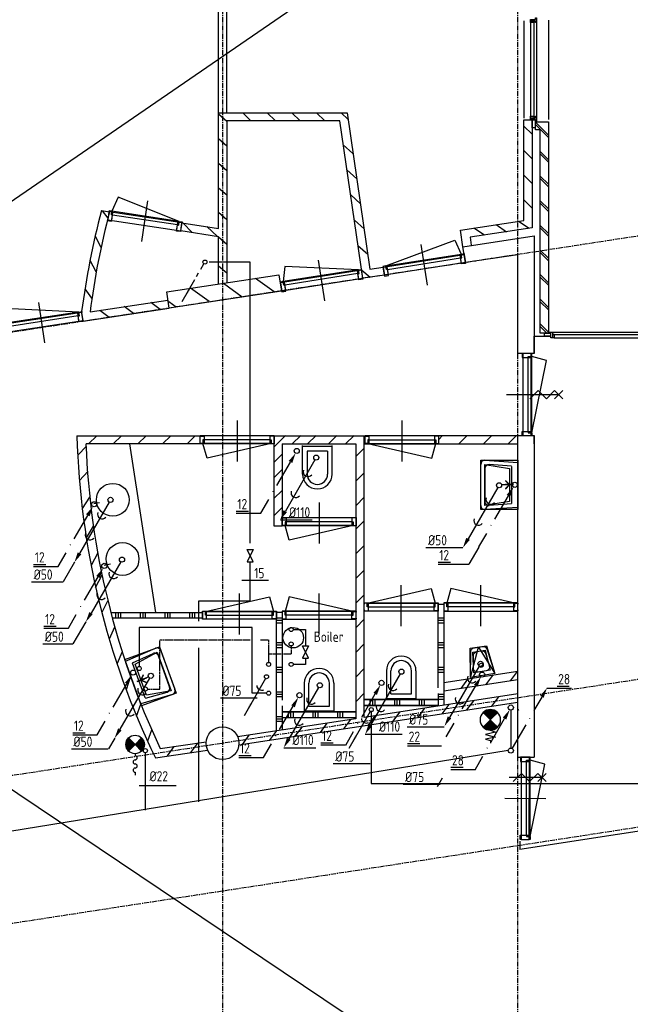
# Model space of a CAD drawing. Extents: x -132501 to 411300, y -42818 to 427495.
# Tile 228 of 256: x 152936 to 160372, y 160142 to 172133. Entities that reach past the tile are written whole.
import ezdxf

# ---------------------------------------------------------------- set-up
doc = ezdxf.new("R2010")
doc.units = 0
doc.header["$LTSCALE"] = 50
for name, pattern in [('CENTER', [2, 1.25, -0.25, 0.25, -0.25]), ('DASHDOT', [300, 250, -25, 0, -25]), ('WWATER', [1.2, 0.7, -0.1, 0.1, -0.1, 0.1, -0.1])]:
    doc.linetypes.add(name, pattern=pattern)
doc.layers.get('0').update_dxf_attribs({"linetype": 'CONTINUOUS'})
for name, color, linetype in [('52---0--RIOOLINST', 2, 'CONTINUOUS'), ('52AF', 6, 'CONTINUOUS'), ('53---0--WATERINST', 2, 'CONTINUOUS'), ('53WA', 3, 'DASHDOT'), ('74---0--INRSANITAIR', 2, 'CONTINUOUS'), ('BOUW', 1, 'CONTINUOUS'), ('STRAMIEN', 2, 'CENTER'), ('WL524---', 90, 'CONTINUOUS')]:
    doc.layers.add(name, color=color, linetype=linetype)
doc.styles.add('ISO18', font='iso', dxfattribs={"width": 0.9, "height": 100})
doc.styles.add('ISO25', font='ISO', dxfattribs={"width": 0.9, "height": 125})

# ---------------------------------------------------------------- blocks, each defined once
blk = doc.blocks.new('RIOL3')
at = {"layer": '52AF', "color": 2, "linetype": 'Continuous'}
blk.add_line((-16, -27), (-377, -652), dxfattribs=at)
blk.add_circle((0, 0), 31.2, dxfattribs=at)
at = {"layer": '52AF', "color": 1}
for centre in [(-101, -172), (-249, -428)]:
    blk.add_arc(centre, 58.9, 160.1692, 319.8308, dxfattribs=at)
at = {"layer": '52AF', "color": 2, "linetype": 'Continuous'}
blk.add_solid([(-356, -664), (-399, -639), (-440, -760)], dxfattribs=at)
blk = doc.blocks.new('K')
at = {"layer": '53WA', "color": 2, "linetype": 'Continuous'}
for p, q in [((-241, -419), (-77, -135)), ((-436, -757), (-341, -592))]:
    blk.add_line(p, q, dxfattribs=at)
blk.add_circle((0, 0), 31.2, dxfattribs=at)
blk.add_solid([(-98, -122), (-55, -147), (-14, -27)], dxfattribs=at)
at = {"layer": '53WA', "color": 2, "linetype": 'Continuous', "style": 'ISO25', "width": 0.9}
blk.add_text('.', height=125, rotation=60, dxfattribs=at).set_placement((-289, -511))
blk = doc.blocks.new('MAATW')
at = {"layer": '53WA', "color": 1, "linetype": 'Continuous'}
for p, q in [((-300, 25), (-150, 25)), ((-300, 0), (0, 0))]:
    blk.add_line(p, q, dxfattribs=at)
at = {"layer": '53WA', "color": 2, "linetype": 'Continuous', "style": 'ISO25', "width": 0.9}
blk.add_text('12', height=125, dxfattribs=at).set_placement((-285, 48))
blk = doc.blocks.new('*X190')
at = {"color": 0}
for p, q in [((30, 60), (40, 60)), ((30.02, 60.62), (39.38, 60.62)), ((30.02, 59.38), (39.38, 59.38)), ((30.08, 61.25), (38.75, 61.25)), ((30.08, 58.75), (38.75, 58.75)), ((30.18, 61.88), (38.12, 61.88)), ((30.18, 58.12), (38.12, 58.12)), ((30.32, 62.5), (37.5, 62.5)), ((30.5, 63.12), (36.88, 63.12)), ((30.73, 63.75), (36.25, 63.75)), ((31.01, 64.38), (35.62, 64.38)), ((31.34, 65), (35, 65)), ((31.73, 65.62), (34.38, 65.62)), ((32.19, 66.25), (33.75, 66.25)), ((32.74, 66.88), (33.12, 66.88)), ((40, 60), (50, 60)), ((40.62, 60.62), (49.98, 60.62)), ((40.62, 59.38), (49.98, 59.38)), ((41.25, 61.25), (49.92, 61.25)), ((41.25, 58.75), (49.92, 58.75)), ((41.88, 61.88), (49.82, 61.88)), ((41.88, 58.12), (49.82, 58.12)), ((42.5, 62.5), (49.68, 62.5)), ((43.12, 63.12), (49.5, 63.12)), ((43.75, 63.75), (49.27, 63.75)), ((44.38, 64.38), (48.99, 64.38)), ((45, 65), (48.66, 65)), ((45.62, 65.62), (48.27, 65.62)), ((46.25, 66.25), (47.81, 66.25)), ((46.88, 66.88), (47.26, 66.88)), ((30.32, 57.5), (37.5, 57.5)), ((30.5, 56.88), (36.88, 56.88)), ((30.73, 56.25), (36.25, 56.25)), ((31.01, 55.62), (35.62, 55.62)), ((31.34, 55), (35, 55)), ((31.73, 54.38), (34.38, 54.38)), ((32.19, 53.75), (33.75, 53.75)), ((32.74, 53.12), (33.12, 53.12)), ((42.5, 57.5), (49.68, 57.5)), ((43.12, 56.88), (49.5, 56.88)), ((43.75, 56.25), (49.27, 56.25)), ((44.38, 55.62), (48.99, 55.62)), ((45, 55), (48.66, 55)), ((45.62, 54.38), (48.27, 54.38)), ((46.25, 53.75), (47.81, 53.75)), ((46.88, 53.12), (47.26, 53.12))]:
    blk.add_line(p, q, dxfattribs=at)
blk = doc.blocks.new('BSLH')
at = {"color": 2, "linetype": 'Continuous'}
for p, q in [((1.77, -1.77), (-1.77, 1.77)), ((-1.77, -1.77), (1.77, 1.77)), ((2.51, 0.02), (3.03, 1.25)), ((3.03, 1.25), (3.57, -1.16)), ((3.57, -1.16), (4.22, 1.25)), ((4.22, 1.25), (4.71, -1.16)), ((4.71, -1.16), (5.01, 0.04)), ((5.01, 0.04), (5.69, 0.04))]:
    blk.add_line(p, q, dxfattribs=at)
for start, end in [(45, 135), (135, 225), (315, 45), (225, 315)]:
    blk.add_arc((0, 0), 2.5, start, end, dxfattribs=at)
at = {"color": 2, "linetype": 'Continuous', "xscale": 0.25, "yscale": 0.25, "zscale": 0.25}
blk.add_blockref('*X190', (-10, -15), dxfattribs=at)
blk = doc.blocks.new('KW2')
at = {"color": 2, "linetype": 'Continuous'}
for p, q in [((376, 653), (281, 488)), ((181, 315), (17, 31))]:
    blk.add_line(p, q, dxfattribs=at)
blk.add_circle((0, 0), 31.2, dxfattribs=at)
blk.add_solid([(356, 668), (399, 643), (440, 764)], dxfattribs=at)
at = {"color": 2, "linetype": 'Continuous', "style": 'ISO25', "width": 0.9}
blk.add_text('.', height=125, rotation=240, dxfattribs=at).set_placement((229, 407))
blk = doc.blocks.new('50', base_point=(28250, 32000))
at = {"layer": 'BOUW', "linetype": 'Continuous'}
for points in [[(28250, 32350), (28250, 32000)], [(28610, 32350), (28610, 32000)]]:
    blk.add_lwpolyline(points, dxfattribs=at)
at = {"layer": 'BOUW', "linetype": 'Continuous', "elevation": 400}
for points in [[(28305, 32070), (28305, 32350)], [(28555, 32070), (28555, 32350)], [(28305, 32070), (28555, 32070)], [(28611, 32010), (28251, 32010)]]:
    blk.add_lwpolyline(points, dxfattribs=at)
at = {"layer": 'BOUW', "linetype": 'Continuous'}
for centre, radius in [((28430, 32350), 180), ((28430, 32350, 400), 125)]:
    blk.add_arc(centre, radius, 0, 180, dxfattribs=at)
blk = doc.blocks.new('13212', base_point=(42650, 23150))
at = {"layer": 'BOUW', "linetype": 'Continuous'}
for points in [[(43100, 22915), (43100, 23415)], [(43100, 22915), (43100, 23415)], [(42685, 23195), (43465, 23375), (43515, 23195)], [(42650, 23115), (42650, 23105), (42700, 23105), (42700, 23150), (42685, 23150), (42685, 23195), (42650, 23195), (42650, 23185)], [(42685, 23195), (43515, 23195)], [(42700, 23100), (42700, 23200)], [(42700, 23100), (42700, 23200)], [(42700, 23150), (43500, 23150)], [(43500, 23100), (43500, 23200)], [(43500, 23100), (43500, 23200)], [(43550, 23115), (43550, 23105), (43500, 23105), (43500, 23150), (43515, 23150), (43515, 23195), (43550, 23195), (43550, 23185)]]:
    blk.add_lwpolyline(points, dxfattribs=at)
blk.add_lwpolyline([(42650, 23100), (42650, 23200), (43550, 23200), (43550, 23100)], close=True, dxfattribs=at)
blk.add_lwpolyline([(42650, 23100), (42650, 23200), (43550, 23200), (43550, 23100)], close=True, dxfattribs=at)
blk = doc.blocks.new('13203', base_point=(6000, 4000))
at = {"layer": 'BOUW', "linetype": 'Continuous'}
for p, q in [((6500, 3750), (6500, 4250)), ((6000, 4050), (7000, 4050)), ((6000, 3950), (6000, 4050)), ((6050, 4015), (6950, 4015)), ((6950, 4015), (6965, 4015)), ((6950, 3940), (6950, 4015)), ((6965, 4060), (7000, 4060)), ((6965, 4015), (6965, 4060)), ((7000, 4060), (7000, 4050)), ((7000, 4050), (7000, 3950)), ((7000, 3950), (6000, 3950)), ((7000, 3940), (6950, 3940)), ((7000, 3950), (7000, 3940))]:
    blk.add_line(p, q, dxfattribs=at)
for points in [[(6035, 4060), (6915, 4240), (6965, 4060)], [(6500, 3750), (6500, 4250)], [(6000, 3950), (6000, 3940), (6050, 3940), (6050, 4015), (6035, 4015), (6035, 4060), (6000, 4060), (6000, 4050)], [(6035, 4060), (6965, 4060)], [(6050, 3950), (6050, 4050)], [(6050, 3950), (6050, 4050)], [(6950, 3950), (6950, 4050)], [(6950, 3950), (6950, 4050)]]:
    blk.add_lwpolyline(points, dxfattribs=at)
blk.add_lwpolyline([(6000, 3950), (6000, 4050), (7000, 4050), (7000, 3950)], close=True, dxfattribs=at)
blk = doc.blocks.new('13292', base_point=(28250, 32000))
at = {"layer": 'BOUW', "linetype": 'Continuous'}
for p, q in [((28400, 32050), (28300, 31950)), ((28500, 31950), (28400, 32050)), ((28600, 32050), (28500, 31950)), ((28700, 32050), (28600, 31950)), ((28650, 32000), (28250, 32000))]:
    blk.add_line(p, q, dxfattribs=at)
blk.add_lwpolyline([(28600, 32050), (28700, 31950)], dxfattribs=at)
blk = doc.blocks.new('13202', base_point=(20350, 27300))
at = {"layer": 'BOUW', "linetype": 'Continuous'}
for points in [[(20385, 27360), (21165, 27540), (21215, 27360)], [(20800, 27050), (20800, 27550)], [(20800, 27050), (20800, 27550)], [(20350, 27250), (20350, 27240), (20400, 27240), (20400, 27315), (20385, 27315), (20385, 27360), (20350, 27360), (20350, 27350)], [(20385, 27360), (21215, 27360)], [(20400, 27250), (20400, 27350)], [(20400, 27250), (20400, 27350)], [(21250, 27250), (21250, 27240), (21200, 27240), (21200, 27315), (21215, 27315), (21215, 27360), (21250, 27360), (21250, 27350)], [(21200, 27250), (21200, 27350)], [(21200, 27250), (21200, 27350)], [(20400, 27315), (21200, 27315)]]:
    blk.add_lwpolyline(points, dxfattribs=at)
blk.add_lwpolyline([(20350, 27250), (20350, 27350), (21250, 27350), (21250, 27250)], close=True, dxfattribs=at)
blk.add_lwpolyline([(20350, 27250), (20350, 27350), (21250, 27350), (21250, 27250)], close=True, dxfattribs=at)
blk = doc.blocks.new('17460', base_point=(20350, 27300))
at = {"layer": 'BOUW', "linetype": 'Continuous'}
for points, elevation in [([(20350, 27300), (20650, 27300), (20600, 27000, -0.414), (20550, 26950), (20450, 26950, -0.414), (20400, 27000), (20350, 27300)], 400), ([(20450, 27250), (20550, 27250, -0.414), (20600, 27200), (20575, 27050, -0.414), (20525, 27000), (20475, 27000, -0.414), (20425, 27050), (20400, 27200, -0.414), (20450, 27250)], 800)]:
    blk.add_lwpolyline(points, format="xyb", dxfattribs=dict(at, elevation=elevation))
for points, elevation in [([(20350, 27300), (20650, 27300), (20600, 26950), (20400, 26950)], 400), ([(20350, 27300), (20650, 27300), (20500, 26950)], 400), ([(20400, 27250), (20600, 27250), (20575, 27000), (20425, 27000)], 800)]:
    blk.add_lwpolyline(points, close=True, dxfattribs=dict(at, elevation=elevation))
blk.add_circle((20500, 27175, 400), 25, dxfattribs=at)
blk = doc.blocks.new('17410', base_point=(20350, 27300))
at = {"layer": 'BOUW', "linetype": 'Continuous'}
for points, elevation in [([(20350, 26850), (20350, 27300), (20950, 27300), (20950, 26850)], 650), ([(20350, 26850), (20350, 27300), (20950, 27300), (20950, 26850)], 650), ([(20450, 27200), (20850, 27200), (20900, 26900), (20400, 26900)], 850)]:
    blk.add_lwpolyline(points, close=True, dxfattribs=dict(at, elevation=elevation))
for points, elevation in [([(20350, 26900), (20375, 27300), (20925, 27300), (20950, 26900)], 650), ([(20421, 27225), (20400, 26950)], 850), ([(20425, 27225), (20875, 27225)], 850), ([(20645, 27250), (20645, 27150)], 850), ([(20650, 27250), (20650, 27100)], 850), ([(20650, 27250), (20650, 27125)], 850), ([(20879, 27225), (20900, 26950)], 850), ([(20645, 27200), (20595, 27150)], 850), ([(20600, 27200), (20700, 27200)], 850), ([(20600, 27200), (20700, 27200)], 850), ([(20650, 27200), (20600, 27150)], 850), ([(20645, 27200), (20695, 27150)], 850), ([(20650, 27200), (20700, 27150)], 850), ([(20450, 26900), (20850, 26900)], 850), ([(20900, 26850), (20400, 26850)], 650)]:
    blk.add_lwpolyline(points, dxfattribs=dict(at, elevation=elevation))
for centre, start, end in [((20400, 26900, 650), 180, 270), ((20450, 26950, 850), 180, 270), ((20850, 26950, 850), 270, 0), ((20900, 26900, 650), 270, 0)]:
    blk.add_arc(centre, 50, start, end, dxfattribs=at)
blk = doc.blocks.new('C177')
at = {"color": 3, "linetype": 'Continuous'}
for p, q in [((-1.02, -1.76), (-0.25, -0.43)), ((-5.54, -9.6), (-2.47, -4.27)), ((-2.04, -3.53), (-1.53, -2.65))]:
    blk.add_line(p, q, dxfattribs=at)
blk.add_circle((0, 0), 0.5, dxfattribs=at)
at = {"linetype": 'Continuous'}
blk.add_solid([(-3.54, -6.73), (-5.54, -9.6), (-4.06, -6.43)], dxfattribs=at)
blk = doc.blocks.new('C139')
at = {"color": 3, "linetype": 'Continuous'}
blk.add_line((-0.25, -0.43), (-5.48, -9.5), dxfattribs=at)
blk.add_circle((0, 0), 0.5, dxfattribs=at)
blk.add_arc((-1.18, -2.05), 1.22, 184.7529, 295.2471, dxfattribs=at)
at = {"linetype": 'Continuous'}
blk.add_solid([(-3.48, -6.64), (-5.48, -9.5), (-4.01, -6.33)], dxfattribs=at)
blk = doc.blocks.new('C124')
at = {"color": 3, "linetype": 'Continuous'}
blk.add_circle((0, 0), 0.5, dxfattribs=at)
blk = doc.blocks.new('*X199')
at = {"color": 0, "linetype": 'Continuous'}
for p, q in [((69.69, 310.38), (72.81, 310.38)), ((69.75, 310.25), (72.75, 310.25)), ((69.84, 310.5), (72.66, 310.5)), ((69.88, 310.12), (72.62, 310.12)), ((70, 310), (72.5, 310)), ((70.01, 310.62), (72.49, 310.62)), ((70.12, 309.88), (72.37, 309.88)), ((70.22, 310.75), (72.28, 310.75)), ((70.25, 309.75), (72.25, 309.75)), ((70.38, 309.62), (72.12, 309.62)), ((70.5, 309.5), (72, 309.5)), ((70.52, 310.88), (71.98, 310.88)), ((70.63, 309.38), (71.87, 309.38)), ((70.75, 309.25), (71.75, 309.25)), ((70.88, 309.12), (71.62, 309.12)), ((71, 309), (71.5, 309)), ((71.13, 308.88), (71.37, 308.88))]:
    blk.add_line(p, q, dxfattribs=at)
blk = doc.blocks.new('*X200')
at = {"color": 0, "linetype": 'Continuous'}
for p, q in [((69.69, 307.12), (72.81, 307.12)), ((69.75, 307.25), (72.75, 307.25)), ((69.84, 307), (72.66, 307)), ((69.87, 307.38), (72.63, 307.38)), ((70, 307.5), (72.5, 307.5)), ((70.12, 307.62), (72.38, 307.62)), ((70.25, 307.75), (72.25, 307.75)), ((70.37, 307.88), (72.13, 307.88)), ((70.5, 308), (72, 308)), ((70.62, 308.12), (71.88, 308.12)), ((70.75, 308.25), (71.75, 308.25)), ((70.87, 308.38), (71.63, 308.38)), ((71, 308.5), (71.5, 308.5)), ((71.12, 308.62), (71.38, 308.62)), ((70.01, 306.88), (72.49, 306.88)), ((70.22, 306.75), (72.28, 306.75)), ((70.52, 306.62), (71.98, 306.62))]:
    blk.add_line(p, q, dxfattribs=at)
blk = doc.blocks.new('W226')
at = {"layer": '53---0--WATERINST', "color": 3, "linetype": 'Continuous'}
for p, q in [((0, 7.5), (-1.59, 9.09)), ((0, 7.5), (-1.59, 5.91)), ((1.59, 9.09), (0, 7.5)), ((1.59, 5.91), (0, 7.5)), ((0, 5.25), (0, 4.75)), ((0, 0.75), (0, 0))]:
    blk.add_line(p, q, dxfattribs=at)
blk.add_circle((0, 7.5), 2.25, dxfattribs=at)
for centre, start, end in [((0, 3.25), 90, 270), ((0, 4.25), 270, 90), ((0, 2.25), 270, 90), ((0, 1.25), 90, 270)]:
    blk.add_arc(centre, 0.5, start, end, dxfattribs=at)
at = {"layer": '53---0--WATERINST', "linetype": 'Continuous', "rotation": 270}
for name in ['*X200', '*X199']:
    blk.add_blockref(name, (-308.75, 78.75), dxfattribs=at)
at = {"layer": '53---0--WATERINST', "linetype": 'Continuous', "style": 'ISO18', "width": 0.9, "flags": 3}
blk.add_attdef('CODE', (-2.5, 6.25), '', height=1.8, dxfattribs=at)
blk = doc.blocks.new('W230')
at = {"color": 3}
for p, q in [((0, 0.75), (0, -0.75)), ((0, -0.75), (3, 0.75)), ((3, -0.75), (0, 0.75)), ((3, 0.75), (3, -0.75))]:
    blk.add_line(p, q, dxfattribs=at)
at = {"color": 3, "style": 'ISO18', "width": 0.9, "flags": 3}
blk.add_attdef('CODE', (0.54, -1.07), '', height=1.8, dxfattribs=at)

msp = doc.modelspace()

# ---------------------------------------------------------------- linework, layer by layer
at = {"layer": '52AF', "color": 1, "linetype": 'Continuous'}
for p, q in [((156110.9124, 166040.0421), (156497.5113, 166040.0421)), ((157883.641, 165706.3079), (158333.641, 165706.3079)), ((153605.2383, 165528.2662), (153465.7809, 165287.9098)), ((153080.8923, 165287.9098), (153465.7809, 165287.9098)), ((153742.0348, 164798.2949), (153585.3314, 164531.0577)), ((153217.0336, 164531.0577), (153585.3314, 164531.0577)), ((155379.6555, 163872.5923), (155829.6555, 163872.5923)), ((157654.6555, 163522.5923), (158104.6555, 163522.5923)), ((154092.9477, 163382.8628), (154018.6018, 163252.2989)), ((157143.1553, 163430.3406), (157593.1553, 163430.3406)), ((153565.6279, 163252.2989), (154015.6279, 163252.2989)), ((156153.8176, 163267.1357), (156540.4166, 163267.1357)), ((156754.6555, 163072.5923), (157204.6555, 163072.5923)), ((158081.42, 162896.7349), (158020.6573, 162789.9098)), ((157604.6555, 162822.5923), (158054.6555, 162822.5923))]:
    msp.add_line(p, q, dxfattribs=at)
at = {"layer": '52AF', "linetype": 'Continuous'}
for p, q in [((157217.0336, 163706.0577), (157217.0336, 162831.0577)), ((157217.0336, 162831.0577), (162442.0336, 162831.0577))]:
    msp.add_line(p, q, dxfattribs=at)
at = {"layer": '53---0--WATERINST'}
for p, q in [((155642.0336, 165306.0577), (155967.0336, 165306.0577)), ((154392.0336, 162806.0577), (154842.0336, 162806.0577))]:
    msp.add_line(p, q, dxfattribs=at)
msp.add_circle((156267.0336, 164606.0577), 125, dxfattribs=at)
at = {"layer": '53WA', "linetype": 'DASHDOT'}
for p, q in [((155742.0336, 169181.0577), (155242.0336, 169181.0577)), ((155742.0336, 165756.0577), (155742.0336, 169181.0577)), ((155742.0336, 165056.0577), (155742.0336, 165531.0577)), ((155117.0336, 165056.0577), (155742.0336, 165056.0577)), ((155117.0336, 164806.0577), (155117.0336, 165056.0577)), ((155117.0336, 162606.0577), (155117.0336, 164481.0577)), ((158885.7836, 163231.0577), (147961.7162, 161456.0577))]:
    msp.add_line(p, q, dxfattribs=at)
at = {"layer": '53WA', "color": 1, "linetype": 'Continuous'}
for p, q in [((158526.9405, 165709.2753), (158405.5088, 165501.5599)), ((158030.6672, 165526.5599), (158180.6672, 165526.5599)), ((158030.6672, 165501.5599), (158405.5088, 165501.5599)), ((159354.0252, 163991.1722), (159654.0252, 163991.1722)), ((159479.0252, 164016.1722), (159629.0252, 164016.1722)), ((157658.9374, 163316.138), (157808.9374, 163316.138)), ((157658.9374, 163291.138), (158070.6573, 163291.138)), ((158185.3068, 163028.0404), (158335.3068, 163028.0404)), ((158185.3068, 163003.0404), (158485.3068, 163003.0404))]:
    msp.add_line(p, q, dxfattribs=at)
at = {"layer": '53WA'}
for p, q in [((155767.0336, 164731.0577), (154392.0336, 164731.0577)), ((154392.0336, 164731.0577), (154392.0336, 164256.0577)), ((155767.0336, 163931.0577), (155767.0336, 164731.0577)), ((156267.0336, 164706.0577), (156417.0336, 164706.0577)), ((156417.0336, 164706.0577), (156417.0336, 164506.0577)), ((156417.0336, 164356.0577), (156417.0336, 164281.0577)), ((156417.0336, 164281.0577), (156267.0336, 164281.0577)), ((155942.0336, 163931.0577), (155767.0336, 163931.0577)), ((154467.0336, 162506.0577), (154467.0336, 163206.0577))]:
    msp.add_line(p, q, dxfattribs=at)
at = {"layer": '53WA', "linetype": 'WWATER'}
for p, q in [((154642.0336, 163981.0577), (154642.0336, 164581.0577)), ((154642.0336, 164581.0577), (155742.0336, 164581.0577)), ((155867.0336, 164581.0577), (155967.0336, 164581.0577)), ((155967.0336, 164581.0577), (155967.0336, 164406.0577)), ((156242.0336, 164406.0577), (155967.0336, 164406.0577)), ((155967.0336, 164406.0577), (155967.0336, 164306.0577)), ((156242.0336, 164506.0577), (156242.0336, 164406.0577)), ((154492.0336, 163981.0577), (154642.0336, 163981.0577))]:
    msp.add_line(p, q, dxfattribs=at)
at = {"layer": '53WA', "color": 3, "linetype": 'DASHDOT'}
msp.add_line((158917.0336, 163731.0577), (158917.0336, 163256.0577), dxfattribs=at)
at = {"layer": 'BOUW', "linetype": 'Continuous'}
for p, q in [((159201.0336, 168277.0577), (159401.0336, 168277.0577)), ((159201.0336, 168067.0577), (159201.0336, 168277.0577)), ((153633.5336, 167066.4577), (155133.7074, 167066.9392)), ((156030.7336, 167066.2396), (156030.7336, 165968.8317)), ((157130.7336, 163634.4577), (157130.7336, 167066.2396)), ((159001.0336, 167067.0577), (159201.0336, 167067.0577)), ((159001.0336, 163821.0577), (159001.0336, 167067.0577)), ((159201.0336, 167067.0577), (159201.0336, 163150.889)), ((159201.0336, 166967.0577), (159201.0336, 167067.0577)), ((155133.801, 166967.1309), (153743.8336, 166967.4577)), ((156130.7336, 166966.2396), (156130.7336, 165968.8317)), ((157030.7336, 166966.2396), (157030.7336, 163619.4577)), ((158032.0336, 163995.0577), (158032.3336, 165015.4577)), ((158032.3336, 165015.4577), (158102.3336, 165015.4577)), ((158102.3336, 165015.4577), (158102.0336, 163783.0577)), ((156062.0336, 163470.0577), (156062.3336, 164915.4577)), ((156062.3336, 164915.4577), (156132.3336, 164915.4577)), ((156132.3336, 164915.4577), (156132.0336, 163845.0577)), ((159001.0336, 164193.9138), (158102.1102, 164056.1651)), ((159001.0336, 164092.7465), (158102.0856, 163954.994)), ((158032.0336, 163925.0577), (158032.0336, 163773.0577)), ((159001.0336, 163921.0577), (157130.7336, 163634.4577)), ((157132.0336, 163852.3135), (158032.0336, 163852.3135)), ((159001.0336, 163150.7773), (159001.0336, 163821.0577)), ((156132.0336, 163775.0577), (156132.0336, 163481.0577)), ((156132.0336, 163702.3135), (157032.0336, 163702.3135)), ((157132.0336, 163782.3135), (158032.0336, 163782.3135)), ((158032.0336, 163782.3135), (157132.0336, 163782.3135)), ((157030.7336, 163619.4577), (155589.6336, 163399.3577)), ((157032.0336, 163632.3135), (156132.0336, 163632.3135))]:
    msp.add_line(p, q, dxfattribs=at)
at = {"layer": 'BOUW', "color": 1, "linetype": 'Continuous'}
for p, q in [((156030.7336, 167066.2396), (157130.7336, 167066.2396)), ((156130.7336, 166966.2396), (157030.7336, 166966.2396)), ((156030.7336, 165968.8317), (156130.9295, 165968.8317)), ((158999.7808, 163150.7766), (159201.0336, 163150.889)), ((159026.5453, 162126.5072), (159026.5453, 162025.3323))]:
    msp.add_line(p, q, dxfattribs=at)
at = {"layer": 'BOUW'}
for points in [[(155357.7336, 169590.4577), (155357.7336, 177873.4577)], [(155457.7336, 170999.4577), (155458.0336, 177874.0577)]]:
    msp.add_lwpolyline(points, dxfattribs=at)
at = {"layer": 'BOUW', "linetype": 'Continuous'}
for points in [[(159075.0336, 172119.0577), (159075.0336, 170935.0577)], [(159228.0336, 172157.0577), (159228.0336, 172097.0577), (159218.0336, 172097.0577), (159218.0336, 172117.0577), (159158.0336, 172117.0577), (159158.0336, 172137.0577), (159218.0336, 172137.0577), (159218.0336, 172157.0577), (159228.0336, 172157.0577)], [(159198.0336, 172117.0577), (159198.0336, 172097.0577), (159158.0336, 172097.0577), (159158.0336, 172117.0577)], [(159158.0336, 172097.0577), (159158.0336, 170957.0577)], [(159198.0336, 172097.0577), (159198.0336, 170957.0577)], [(159228.0336, 172097.0577), (159228.0336, 170957.0577)], [(159376.0336, 172127.0577), (159376.0336, 170917.0577)], [(155358.0336, 168914.0577), (155357.7336, 169490.4577), (154897.7336, 169561.4577), (154912.7336, 169659.4577), (155357.7336, 169590.4577), (155357.7336, 170999.4577), (156922.1336, 170999.9577), (157200.0336, 169093.5577), (157361.6336, 169118.4577), (157376.6336, 169022.4577), (157114.6336, 168983.4577), (156833.1336, 170899.9577), (155459.0336, 170900.0577), (155457.8336, 168928.4577)], [(155751.7336, 170899.4577), (155651.7336, 170999.4577)], [(156051.7336, 170899.4577), (155951.7336, 170999.4577)], [(156351.7336, 170899.4577), (156251.7336, 170999.4577)], [(156651.7336, 170899.4577), (156551.7336, 170999.4577)], [(156934.7336, 170917.4577), (156851.7336, 170999.4577)], [(155458.0336, 170894.0577), (155358.0336, 170983.0577)], [(158332.1336, 169368.3577), (158303.1336, 169568.3577), (159076.0336, 169687.0577), (159075.0336, 170915.0577), (159175.0336, 170915.0577)], [(159175.0336, 170915.0577), (159175.0336, 169598.0577), (158420.1336, 169483.3577), (158434.1336, 169385.3577)], [(159228.0336, 170957.0577), (159228.0336, 170897.0577), (159218.0336, 170897.0577), (159218.0336, 170917.0577), (159158.0336, 170917.0577), (159158.0336, 170937.0577), (159218.0336, 170937.0577), (159218.0336, 170957.0577), (159228.0336, 170957.0577)], [(159158.0336, 170937.0577), (159158.0336, 170957.0577), (159198.0336, 170957.0577), (159198.0336, 170937.0577)], [(159215.0336, 170915.0577), (159215.0336, 170815.0577), (159175.0336, 170815.0577), (159175.0336, 170915.0577), (159215.0336, 170915.0577)], [(159217.0336, 170890.0577), (159376.0336, 170890.0577), (159376.0336, 168317.0577), (159276.0336, 168317.0577), (159276.0336, 170790.0577), (159217.0336, 170790.0577), (159217.0336, 170890.0577)], [(159217.0336, 170887.0577), (159376.0336, 170728.0577)], [(159176.0336, 170738.0577), (159076.0336, 170838.0577)], [(159217.0336, 170857.0577), (159376.0336, 170698.0577)], [(155458.0336, 170594.0577), (155358.0336, 170683.0577)], [(156875.7336, 170610.4577), (156993.7336, 170502.4577)], [(159176.0336, 170438.0577), (159076.0336, 170538.0577)], [(159276.0336, 170528.0577), (159376.0336, 170428.0577)], [(159276.0336, 170498.0577), (159376.0336, 170398.0577)], [(155458.0336, 170294.0577), (155358.0336, 170383.0577)], [(156921.7336, 170303.4577), (157039.7336, 170195.4577)], [(159176.0336, 170138.0577), (159076.0336, 170238.0577)], [(159276.0336, 170228.0577), (159376.0336, 170128.0577)], [(159276.0336, 170198.0577), (159376.0336, 170098.0577)], [(155458.0336, 169994.0577), (155358.0336, 170083.0577)], [(156966.7336, 169999.4577), (157084.7336, 169891.4577)], [(159176.0336, 169838.0577), (159076.0336, 169938.0577)], [(159276.0336, 169928.0577), (159376.0336, 169828.0577)], [(153932.3336, 169807.9577), (154030.1336, 169792.8577)], [(154011.7336, 169715.4577), (153945.0336, 169806.0577)], [(159276.0336, 169898.0577), (159376.0336, 169798.0577)], [(155458.0336, 169694.0577), (155358.0336, 169783.0577)], [(157011.7336, 169693.4577), (157129.7336, 169585.4577)], [(155037.7336, 169539.4577), (154927.7336, 169656.4577)], [(155344.7336, 169492.4577), (155214.7336, 169613.4577)], [(158595.1336, 169508.3577), (158468.1336, 169594.3577)], [(158864.1336, 169547.3577), (158737.1336, 169633.3577)], [(159139.0336, 169591.0577), (159012.0336, 169677.0577)], [(159276.0336, 169628.0577), (159376.0336, 169528.0577)], [(159276.0336, 169598.0577), (159376.0336, 169498.0577)], [(153926.7336, 169360.4577), (153858.0336, 169491.0577)], [(155458.0336, 169394.0577), (155358.0336, 169483.0577)], [(158332.1336, 169368.3577), (159201.0336, 169502.0577), (159201.0336, 168067.0577), (159001.0336, 168067.0577), (159001.0336, 169271.0577), (158364.1336, 169175.3577), (158332.1336, 169368.3577)], [(157055.7336, 169384.4577), (157173.7336, 169276.4577)], [(159276.0336, 169328.0577), (159376.0336, 169228.0577)], [(153867.7336, 169062.4577), (153793.0336, 169199.0577)], [(159276.0336, 169298.0577), (159376.0336, 169198.0577)], [(155457.7336, 169046.4577), (155358.0336, 169130.0577)], [(157102.7336, 169082.4577), (157205.7336, 168995.4577)], [(154757.1336, 168619.5577), (154728.3336, 168817.5577), (156093.5336, 169026.3577), (156122.7336, 168828.4577), (154757.1336, 168619.5577)], [(156034.7336, 168817.4577), (155808.0336, 168981.5577)], [(159276.0336, 169028.0577), (159376.0336, 168928.0577)], [(159276.0336, 168998.0577), (159376.0336, 168898.0577)], [(153815.7336, 168743.4577), (153732.0336, 168854.0577)], [(155244.7336, 168699.4577), (155018.0336, 168863.5577)], [(155643.7336, 168755.4577), (155417.0336, 168919.5577)], [(159276.0336, 168728.0577), (159376.0336, 168628.0577)], [(153709.7336, 168459.7577), (154757.1336, 168619.5577)], [(153793.6336, 168573.3577), (154742.0336, 168718.4577)], [(154323.7336, 168553.4577), (154210.3336, 168638.0577)], [(154647.7336, 168602.4577), (154534.3336, 168687.0577)], [(154843.7336, 168633.4577), (154751.2336, 168696.8577)], [(159276.0336, 168698.0577), (159376.0336, 168598.0577)], [(153709.7336, 168459.7577), (153690.7336, 168577.4577)], [(154025.7336, 168507.4577), (153912.3336, 168592.0577)], [(159276.0336, 168428.0577), (159376.0336, 168328.0577)], [(159276.0336, 168398.0577), (159357.0336, 168317.0577)], [(159326.0336, 168317.0577), (159401.0336, 168317.0577), (159401.0336, 168277.0577), (159326.0336, 168277.0577), (159326.0336, 168317.0577)], [(159383.0336, 168329.0577), (159443.0336, 168329.0577), (159443.0336, 168319.0577), (159423.0336, 168319.0577), (159423.0336, 168259.0577), (159403.0336, 168259.0577), (159403.0336, 168319.0577), (159383.0336, 168319.0577), (159383.0336, 168329.0577)], [(159423.0336, 168299.0577), (159443.0336, 168299.0577), (159443.0336, 168259.0577), (159423.0336, 168259.0577)], [(159443.0336, 168329.0577), (160588.0336, 168329.0577)], [(159443.0336, 168299.0577), (160588.0336, 168299.0577)], [(159443.0336, 168259.0577), (160588.0336, 168259.0577)], [(153774.8336, 166966.9577), (153874.8336, 167066.9577)], [(154074.8336, 166966.9577), (154174.8336, 167066.9577)], [(154374.8336, 166966.9577), (154474.8336, 167066.9577)], [(154674.8336, 166966.9577), (154774.8336, 167066.9577)], [(154974.8336, 166966.9577), (155074.8336, 167066.9577)], [(156030.7336, 166925.0151), (156174.545, 167068.8266)], [(156255.4577, 166966.2396), (156358.0447, 167068.8266)], [(156442.5476, 166966.2396), (156545.1346, 167068.8266)], [(156695.8569, 166966.2396), (156798.4439, 167068.8266)], [(156904.887, 166966.2396), (157007.474, 167068.8266)], [(158038.5284, 167020.5526), (158085.0336, 167067.0577)], [(158038.5284, 167067.0577), (159001.0336, 167067.0577)], [(158285.0336, 166967.0577), (158385.0336, 167067.0577)], [(158585.0336, 166967.0577), (158685.0336, 167067.0577)], [(158885.0336, 166967.0577), (158985.0336, 167067.0577)], [(153745.7336, 166934.4577), (153646.7336, 166833.4577)], [(154273.4234, 166967.3332), (154590.4288, 164914.7497)], [(158038.5284, 166967.0577), (159001.0336, 166967.0577)], [(156030.7336, 166741.5154), (156130.7336, 166841.5154)], [(157032.3336, 166816.0252), (157132.3336, 166916.0252)], [(153664.7336, 166519.4577), (153764.7336, 166632.4577)], [(156030.7336, 166554.4255), (156130.7336, 166654.4255)], [(157032.3336, 166516.0252), (157132.3336, 166616.0252)], [(156030.7336, 166301.1162), (156130.7336, 166401.1162)], [(153699.7336, 166178.4577), (153790.7336, 166317.4577)], [(153840.0336, 166240.0577), (153909.0336, 166251.0577)], [(157032.3336, 166216.0252), (157132.3336, 166316.0252)], [(156030.7336, 166092.0861), (156130.7336, 166192.0861)], [(153750.7336, 165821.4577), (153833.7336, 165965.4577)], [(157032.3336, 165930.4577), (157132.3336, 166030.4577)], [(157032.3336, 165630.4577), (157132.3336, 165730.4577)], [(153809.7336, 165491.4577), (153890.7336, 165644.4577)], [(153966.0336, 165488.0577), (154043.0336, 165507.0577)], [(153860.7336, 165219.4577), (153941.7336, 165372.4577)], [(157032.3336, 165330.4577), (157132.3336, 165430.4577)], [(157032.3336, 165030.4577), (157132.3336, 165130.4577)], [(153939.7336, 164917.4577), (154009.7336, 165053.4577)], [(154047.7336, 164914.4577), (155163.0336, 164915.0577), (155163.0336, 164845.0577), (154067.0336, 164845.0577)], [(154108.7336, 164846.4577), (154108.7336, 164915.4577)], [(154138.7336, 164846.4577), (154138.7336, 164915.4577)], [(154168.7336, 164846.4577), (154168.7336, 164915.4577)], [(154408.7336, 164846.4577), (154408.7336, 164915.4577)], [(154438.7336, 164846.4577), (154438.7336, 164915.4577)], [(154468.7336, 164846.4577), (154468.7336, 164915.4577)], [(154708.7336, 164846.4577), (154708.7336, 164915.4577)], [(154738.7336, 164846.4577), (154738.7336, 164915.4577)], [(154768.7336, 164846.4577), (154768.7336, 164915.4577)], [(155008.7336, 164846.4577), (155008.7336, 164915.4577)], [(155038.7336, 164846.4577), (155038.7336, 164915.4577)], [(155068.7336, 164846.4577), (155068.7336, 164915.4577)], [(156061.7336, 164848.4577), (156130.7336, 164848.4577)], [(156061.7336, 164818.4577), (156130.7336, 164818.4577)], [(156061.7336, 164788.4577), (156130.7336, 164788.4577)], [(157032.3336, 164730.4577), (157132.3336, 164830.4577)], [(158032.7336, 164848.4577), (158101.7336, 164848.4577)], [(158032.7336, 164818.4577), (158101.7336, 164818.4577)], [(158032.7336, 164788.4577), (158101.7336, 164788.4577)], [(154031.7336, 164592.4577), (154094.7336, 164738.4577)], [(156061.7336, 164548.4577), (156130.7336, 164548.4577)], [(157032.3336, 164430.4577), (157132.3336, 164530.4577)], [(158032.7336, 164548.4577), (158101.7336, 164548.4577)], [(154125.7336, 164295.4577), (154183.0336, 164430.0577)], [(156061.7336, 164518.4577), (156130.7336, 164518.4577)], [(156061.7336, 164488.4577), (156130.7336, 164488.4577)], [(158032.7336, 164518.4577), (158101.7336, 164518.4577)], [(158032.7336, 164488.4577), (158101.7336, 164488.4577)], [(156061.7336, 164248.4577), (156130.7336, 164248.4577)], [(156061.7336, 164218.4577), (156130.7336, 164218.4577)], [(156061.7336, 164188.4577), (156130.7336, 164188.4577)], [(157032.3336, 164130.4577), (157132.3336, 164230.4577)], [(158032.7336, 164248.4577), (158101.7336, 164248.4577)], [(158032.7336, 164218.4577), (158101.7336, 164218.4577)], [(158032.7336, 164188.4577), (158101.7336, 164188.4577)], [(158913.2177, 164079.2898), (158998.1129, 164193.4662)], [(154235.7336, 163977.4577), (154284.0336, 164129.0577)], [(158310.1697, 163986.8803), (158395.0648, 164101.0567)], [(158611.2741, 164033.0208), (158696.1693, 164147.1972)], [(156061.7336, 163948.4577), (156130.7336, 163948.4577)], [(157032.3336, 163830.4577), (157132.3336, 163930.4577)], [(155604.7336, 163300.4577), (159001.0336, 163821.0577)], [(156061.7336, 163918.4577), (156130.7336, 163918.4577)], [(156061.7336, 163888.4577), (156130.7336, 163888.4577)], [(158032.0336, 163852.3135), (157132.0336, 163852.3135)], [(157204.7336, 163781.7135), (157204.7336, 163850.7135)], [(157234.7336, 163781.7135), (157234.7336, 163850.7135)], [(157264.7336, 163781.7135), (157264.7336, 163850.7135)], [(157504.7336, 163781.7135), (157504.7336, 163850.7135)], [(157534.7336, 163781.7135), (157534.7336, 163850.7135)], [(157564.7336, 163781.7135), (157564.7336, 163850.7135)], [(157804.7336, 163781.7135), (157804.7336, 163850.7135)], [(157834.7336, 163781.7135), (157834.7336, 163850.7135)], [(157864.7336, 163781.7135), (157864.7336, 163850.7135)], [(158032.7336, 163918.4577), (158101.7336, 163918.4577)], [(158032.7336, 163888.4577), (158101.7336, 163888.4577)], [(158032.7336, 163858.4577), (158101.7336, 163858.4577)], [(158383.0336, 163726.0577), (158467.2003, 163839.2545)], [(158684.0336, 163771.0577), (158769.144, 163885.5236)], [(154358.0336, 163650.0577), (154413.0336, 163796.0577)], [(157032.0336, 163702.3135), (156132.0336, 163702.3135)], [(156209.7336, 163633.7135), (156209.7336, 163702.7135)], [(156239.7336, 163633.7135), (156239.7336, 163702.7135)], [(156269.7336, 163633.7135), (156269.7336, 163702.7135)], [(156509.7336, 163633.7135), (156509.7336, 163702.7135)], [(156539.7336, 163633.7135), (156539.7336, 163702.7135)], [(156569.7336, 163633.7135), (156569.7336, 163702.7135)], [(156809.7336, 163633.7135), (156809.7336, 163702.7135)], [(156839.7336, 163633.7135), (156839.7336, 163702.7135)], [(156869.7336, 163633.7135), (156869.7336, 163702.7135)], [(157483.0336, 163588.0577), (157566.5336, 163700.3577)], [(157784.0336, 163630.0577), (157867.5336, 163742.3577)], [(158082.0336, 163680.0577), (158166.0959, 163793.114)], [(159001.0336, 163730.0577), (159010.0336, 163721.0577)], [(156061.7336, 163648.4577), (156130.7336, 163648.4577)], [(156061.7336, 163618.4577), (156130.7336, 163618.4577)], [(156061.7336, 163588.4577), (156130.7336, 163588.4577)], [(157032.0336, 163632.3135), (156132.0336, 163632.3135)], [(156598.7336, 163451.4577), (156682.3336, 163563.8577)], [(156884.0336, 163498.0577), (156967.5336, 163610.3577)], [(157183.0336, 163543.0577), (157266.5336, 163655.3577)], [(154496.0336, 163349.0577), (154546.0336, 163485.0577)], [(155980.0336, 163356.0577), (156063.5336, 163468.3577)], [(156291.7336, 163405.4577), (156375.3336, 163517.8577)], [(154647.7336, 163256.4577), (155207.7336, 163338.4577)], [(155647.7336, 163305.4577), (155731.3336, 163417.8577)], [(154589.7336, 163143.4577), (155223.7336, 163236.4577)], [(154735.1336, 163168.1577), (154818.7336, 163280.4577)], [(155020.1336, 163210.1577), (155103.7336, 163322.4577)]]:
    msp.add_lwpolyline(points, dxfattribs=at)
at = {"layer": 'BOUW', "color": 1, "linetype": 'Continuous'}
msp.add_lwpolyline([(162540.2967, 162565.5434), (159026.5453, 162025.3323, -0.1230065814)], format="xyb", dxfattribs=at)
at = {"layer": 'BOUW', "linetype": 'Continuous'}
for centre in [(154070.0336, 166286.0577), (154189.0336, 165565.0577), (155406.7336, 163321.4577)]:
    msp.add_circle(centre, 200, dxfattribs=at)
for centre, radius, start, end in [((163231.9336, 167344.4577), 9620.5, 165.163, 172.636), ((163122.6336, 167396.5577), 9402.9, 165.236, 172.811), ((163172.7336, 167313.4577), 9542.4, 181.484, 205.913), ((163262.7336, 167320.4577), 9525.5, 182.124, 205.255)]:
    msp.add_arc(centre, radius, start, end, dxfattribs=at)
at = {"layer": 'STRAMIEN'}
for points in [[(155408.7336, 150400.4577), (155408.7336, 180209.4577)], [(159001.7336, 150400.4577), (159001.7336, 180209.4577)]]:
    msp.add_lwpolyline(points, dxfattribs=at)
for points in [[(166471.7336, 170420.5577), (148222.7336, 167616.4577, -0.123), (120848.8336, 171798.9577)], [(166471.7336, 165020.5577), (148222.7336, 162216.4577, -0.123), (120848.8336, 166398.9577)], [(166471.7336, 163220.5577), (148232.7336, 160416.4577, -0.123), (120848.0336, 164598.2577)]]:
    msp.add_lwpolyline(points, format="xyb", dxfattribs=at)
at = {"layer": 'WL524---'}
for p, q in [((174574.9189, 148166.6149), (118107.7459, 186059.8513)), ((169705.2729, 181504.3801), (122666.5634, 149201.9492))]:
    msp.add_line(p, q, dxfattribs=at)

# ---------------------------------------------------------------- block references
at = {"layer": '52---0--RIOOLINST', "xscale": 50, "yscale": 50, "zscale": 50}
for p in [(155942.0336, 164131.0577), (157217.0336, 163731.0577)]:
    msp.add_blockref('C139', p, dxfattribs=at)
at = {"layer": '52AF', "color": 6, "linetype": 'Continuous'}
for p in [(156548.0666, 166799.687), (158773.7691, 166462.9855), (154042.3925, 166284.9437), (154182.1629, 165557.9398), (158547.7574, 164288.172), (154533.0758, 164142.5077), (157584.2338, 164192.9529), (156590.9718, 164026.7806)]:
    msp.add_blockref('RIOL3', p, dxfattribs=at)
at = {"layer": '52AF', "color": 1, "linetype": 'Continuous'}
for p in [(155871.8363, 166123.2066), (153405.9911, 165474.8536), (153530.8923, 164721.1435), (153881.8052, 163424.4059), (156903.2248, 163299.7767), (155904.0152, 163148.4412)]:
    msp.add_blockref('MAATW', p, dxfattribs=at)
at = {"layer": '53---0--WATERINST', "linetype": 'DASHDOT', "xscale": 50, "yscale": 50, "zscale": 50}
msp.add_blockref('C177', (155192.0336, 169181.0577), dxfattribs=at)
at = {"layer": '53---0--WATERINST', "xscale": 50, "yscale": 50, "zscale": 50, "rotation": 90}
for p in [(155742.0336, 165531.0577), (156417.0336, 164356.0577)]:
    msp.add_blockref('W230', p, dxfattribs=at)
at = {"layer": '53---0--WATERINST', "xscale": 50, "yscale": 50, "zscale": 50}
for p in [(156242.0336, 164706.0577), (156242.0336, 164531.0577), (155967.0336, 164281.0577), (156242.0336, 164281.0577), (154392.0336, 164231.0577), (154467.0336, 163981.0577), (155967.0336, 163931.0577), (154467.0336, 163231.0577)]:
    msp.add_blockref('C124', p, dxfattribs=at)
at = {"layer": '53WA', "color": 3, "linetype": 'Continuous'}
for p in [(156309.8546, 166880.8232), (158964.0947, 166468.9202), (153842.0336, 166231.0577), (153967.0336, 165481.0577), (154317.0336, 164181.0577), (158567.0336, 164157.286), (157342.0336, 164056.0577), (156342.0336, 163906.0577)]:
    msp.add_blockref('K', p, dxfattribs=at)
at = {"layer": '53WA', "color": 1, "linetype": 'Continuous'}
for name, p in [('KW2', (158917.0336, 163231.0577)), ('K', (158917.0336, 163756.0577))]:
    msp.add_blockref(name, p, dxfattribs=at)
at = {"layer": '53WA', "color": 1, "linetype": 'Continuous', "xscale": 50, "yscale": 50, "zscale": 50, "rotation": 270}
msp.add_blockref('BSLH', (158667.0336, 163606.0577), dxfattribs=at)
at = {"layer": '74---0--INRSANITAIR', "xscale": 50, "yscale": 50, "zscale": 50}
msp.add_blockref('W226', (154342.0336, 162931.0577), dxfattribs=at)
at = {"layer": 'BOUW', "yscale": -1}
for name, p, rotation in [('13202', (154905.6336, 169611.3577), 171.4270000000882), ('13203', (157107.0336, 169032.9577), 188.8819999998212), ('13203', (153700.3336, 168518.6577), 188.7359999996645), ('13203', (159113.1265, 167067.0577), 90), ('13212', (159002.3336, 164980.4577), 180), ('13212', (157032.3336, 164880.4577), 180), ('13203', (159091.9673, 162150.0808), 89.96399999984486)]:
    msp.add_blockref(name, p, dxfattribs=dict(at, rotation=rotation))
at = {"layer": 'BOUW'}
for name, p, rotation in [('13203', (157368.9336, 169069.7577), 8.921999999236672), ('50', (156741.4218, 166948.8576), 180), ('17410', (159001.0336, 166767.0577), 270), ('17410', (154420.0336, 163778.0577), 109.886999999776), ('17460', (158722.7336, 164168.4637), 188.6319999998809)]:
    msp.add_blockref(name, p, dxfattribs=dict(at, rotation=rotation))
for name, p in [('13292', (159100.0336, 167566.0577)), ('13212', (157132.3336, 164980.4577)), ('13212', (155162.3336, 164880.4577)), ('50', (157402.0336, 163852.3135)), ('50', (156402.0336, 163702.3135)), ('13292', (158895.3673, 162904.257))]:
    msp.add_blockref(name, p, dxfattribs=at)
at = {"layer": 'BOUW', "xscale": -1, "yscale": -1}
for p in [(156033.1239, 167017.2712), (157032.3336, 166019.4397)]:
    msp.add_blockref('13212', p, dxfattribs=at)
at = {"layer": 'BOUW', "yscale": -1}
msp.add_blockref('13212', (157138.6542, 167016.8723), dxfattribs=at)

# ---------------------------------------------------------------- texts
at = {"layer": '52AF', "color": 2, "linetype": 'Continuous', "style": 'ISO25', "width": 0.9}
for s, p in [('%%c110', (156215.2556, 166070.9768)), ('%%c50', (157908.641, 165731.3079)), ('%%c50', (153105.8923, 165312.9098)), ('%%c50', (153242.0336, 164556.0577)), ('%%c75', (155404.6555, 163897.5923)), ('%%c110', (157310.8996, 163461.2753)), ('%%c75', (157679.6555, 163547.5923)), ('%%c50', (153590.6279, 163277.2989)), ('%%c110', (156258.1608, 163298.0704)), ('%%c75', (156779.6555, 163097.5923)), ('%%c75', (157629.6555, 162847.5923))]:
    msp.add_text(s, height=125, dxfattribs=at).set_placement(p)
at = {"layer": '53---0--WATERINST', "style": 'ISO25', "width": 0.9}
for s, p in [('15', (155792.0336, 165331.0577)), ('Boiler', (156517.0336, 164556.0577)), ('%%C22', (154517.0336, 162856.0577))]:
    msp.add_text(s, height=125, dxfattribs=at).set_placement(p)
at = {"layer": '53WA', "color": 2, "linetype": 'Continuous', "style": 'ISO25', "width": 0.9}
for s, p in [('12', (158045.4488, 165549.1391)), ('28', (159493.8069, 164038.7514)), ('22', (157673.7191, 163338.7172)), ('28', (158200.0884, 163050.6196))]:
    msp.add_text(s, height=125, dxfattribs=at).set_placement(p)

doc.saveas('drawing.dxf')
